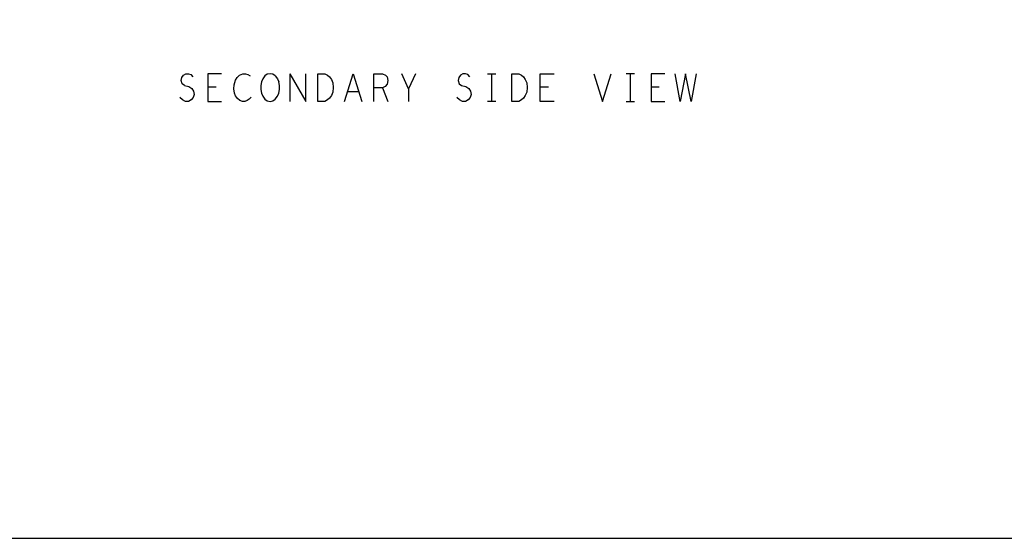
# Model space of a CAD drawing. Extents: x 17.4 to 50.4, y 21.5 to 42.5.
# Tile 1 of 12: x 24.7 to 39, y 21.5 to 29. Entities that reach past the tile are written whole.
import ezdxf

# ---------------------------------------------------------------- set-up
doc = ezdxf.new("R2010")
doc.units = 0
doc.layers.add('RVP8-TX_D_bassy_art', color=2, linetype='CONTINUOUS')

msp = doc.modelspace()

# ---------------------------------------------------------------- linework, layer by layer
at = {"layer": 'RVP8-TX_D_bassy_art'}
for points in [[(17.43, 21.495), (50.43, 21.495), (50.43, 42.495), (17.43, 42.495), (17.43, 21.495)], [(29.263, 27.94), (29.243, 27.893), (29.218, 27.853), (29.188, 27.826), (29.148, 27.806), (29.048, 27.806), (29.048, 28.206), (29.148, 28.206), (29.188, 28.186), (29.218, 28.16), (29.243, 28.12), (29.263, 28.073), (29.268, 28.006), (29.263, 27.94)], [(32.068, 28.006), (32.063, 27.94), (32.043, 27.893), (32.018, 27.853), (31.988, 27.826), (31.948, 27.806), (31.848, 27.806), (31.848, 28.206), (31.948, 28.206), (31.988, 28.186), (32.018, 28.16), (32.043, 28.12), (32.063, 28.073), (32.068, 28.006)]]:
    msp.add_lwpolyline(points, close=True, dxfattribs=at)
for points in [[(27.123, 28.033), (27.088, 28.06), (27.073, 28.106), (27.083, 28.153), (27.108, 28.186), (27.143, 28.206), (27.178, 28.206), (27.213, 28.193), (27.243, 28.16), (27.243, 28.16)], [(27.658, 28.206), (27.458, 28.206), (27.458, 27.806), (27.658, 27.806)], [(28.083, 27.866), (28.058, 27.84), (28.028, 27.82), (27.993, 27.806), (27.958, 27.806), (27.923, 27.82), (27.888, 27.846), (27.858, 27.886), (27.843, 27.926), (27.833, 27.986), (27.838, 28.046), (27.858, 28.113), (27.883, 28.153), (27.918, 28.186), (27.963, 28.206), (28.003, 28.206), (28.038, 28.193), (28.068, 28.173)], [(28.318, 28.2), (28.283, 28.173), (28.253, 28.133), (28.233, 28.086), (28.223, 28.033), (28.223, 27.98), (28.233, 27.926), (28.253, 27.88), (28.283, 27.84), (28.318, 27.813), (28.358, 27.806), (28.398, 27.813), (28.433, 27.84), (28.463, 27.88), (28.483, 27.926)], [(28.398, 28.2), (28.358, 28.206), (28.318, 28.2)], [(28.433, 28.173), (28.398, 28.2)], [(28.433, 28.173), (28.463, 28.133), (28.483, 28.086)], [(28.643, 28.206), (28.643, 27.806)], [(28.643, 28.206), (28.873, 27.806)], [(28.873, 27.806), (28.873, 28.206)], [(29.433, 27.806), (29.558, 28.206), (29.683, 27.806)], [(29.858, 27.806), (29.858, 28.206), (29.983, 28.206), (30.023, 28.186), (30.048, 28.16)], [(30.048, 28.16), (30.058, 28.106), (30.048, 28.053), (30.018, 28.02), (29.983, 28), (30.058, 27.806)], [(30.458, 28.206), (30.358, 27.986), (30.258, 28.206)], [(31.243, 28.16), (31.213, 28.193), (31.178, 28.206), (31.143, 28.206), (31.108, 28.186), (31.083, 28.153), (31.073, 28.106), (31.088, 28.06), (31.123, 28.033), (31.183, 28.02), (31.228, 27.993), (31.253, 27.953), (31.263, 27.906), (31.248, 27.86), (31.218, 27.826), (31.178, 27.806), (31.138, 27.806), (31.093, 27.826), (31.053, 27.86)], [(31.498, 28.206), (31.618, 28.206)], [(31.558, 27.806), (31.558, 28.206)], [(32.458, 27.806), (32.258, 27.806), (32.258, 28.206), (32.458, 28.206)], [(33.033, 28.206), (33.158, 27.806)], [(33.158, 27.806), (33.283, 28.206)], [(33.618, 28.206), (33.498, 28.206)], [(33.558, 28.206), (33.558, 27.806)], [(34.058, 28.206), (33.858, 28.206), (33.858, 27.806), (34.058, 27.806)], [(34.508, 28.206), (34.438, 27.806), (34.358, 28.206), (34.278, 27.806), (34.208, 28.206)], [(27.123, 28.033), (27.183, 28.02), (27.228, 27.993), (27.253, 27.953)], [(27.578, 28.013), (27.458, 28.013)], [(28.483, 27.926), (28.493, 27.98), (28.493, 28.033), (28.483, 28.086)], [(32.378, 28.013), (32.258, 28.013)], [(33.978, 28.013), (33.858, 28.013)], [(27.253, 27.953), (27.263, 27.906), (27.248, 27.86), (27.218, 27.826), (27.178, 27.806), (27.138, 27.806), (27.093, 27.826), (27.053, 27.86)], [(29.638, 27.946), (29.478, 27.946)], [(29.983, 28), (29.858, 28)], [(30.358, 27.986), (30.358, 27.806)], [(31.618, 27.806), (31.498, 27.806)], [(33.498, 27.806), (33.618, 27.806)]]:
    msp.add_lwpolyline(points, dxfattribs=at)

doc.saveas('drawing.dxf')
